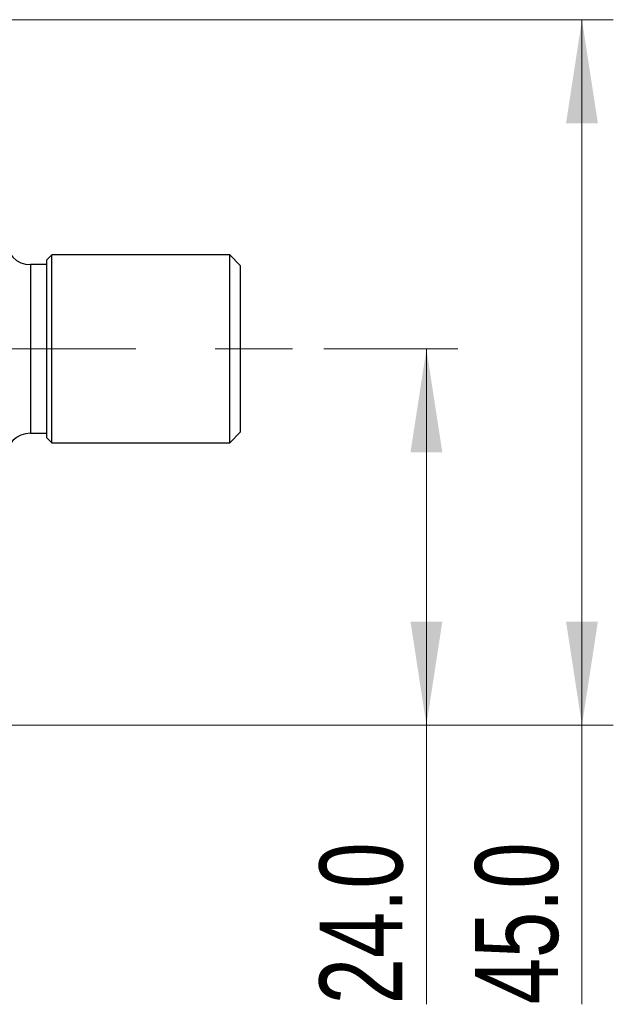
# Model space of a CAD drawing. Header units: millimetres. Extents: x 15 to 415, y 5 to 292.
# Tile 6 of 15: x 210 to 229, y 123 to 155. Entities that reach past the tile are written whole.
import ezdxf

# ---------------------------------------------------------------- set-up
doc = ezdxf.new("R2010")
doc.units = ezdxf.units.MM
doc.linetypes.add('CENTERX2', pattern=[20.32, 12.7, -2.54, 2.54, -2.54])
doc.styles.add('SLDTEXTSTYLE0', font='TXT', dxfattribs={"width": 0.75})
doc.dimstyles.new('SLDDIMSTYLE2', dxfattribs={"dimtxt": 2.645833, "dimasz": 3.302, "dimexe": 0, "dimexo": 0.0625, "dimgap": 0.661458, "dimtad": 1, "dimdec": 1, "dimlfac": 2, "dimrnd": 1e-09, "dimzin": 4, "dimdsep": 46, "dimtxsty": 'SLDTEXTSTYLE0', "dimsah": 1, "dimcen": 0.09, "dimadec": 0, "dimazin": 1, "dimtfac": 1, "dimtdec": 1, "dimtofl": 0, "dimtmove": 0, "dimatfit": 3, "dimfxl": 1, "dimfrac": 2, "dimtolj": 1, "dimtzin": 12, "dimarcsym": 0})

# ---------------------------------------------------------------- blocks, each defined once
blk = doc.blocks.new('_D_6')
at = {"color": 7, "linetype": 'Continuous', "lineweight": 0}
for p, q in [((183.117, 154.653), (228.957, 154.653)), ((227.957, 154.653), (227.957, 132.153)), ((183.117, 132.153), (228.957, 132.153)), ((227.957, 132.153), (227.957, 123.249))]:
    blk.add_line(p, q, dxfattribs=at)
at = {"color": 7, "linetype": 'Continuous', "lineweight": 18}
for points in [[(227.957, 154.653), (227.449, 151.351), (228.465, 151.351)], [(227.957, 132.153), (228.465, 135.455), (227.449, 135.455)]]:
    blk.add_solid(points, dxfattribs=at)
at = {"color": 7, "linetype": 'Continuous', "lineweight": 18, "insert": (224.547, 123.249), "char_height": 2.6458, "attachment_point": 1, "rotation": 90, "style": 'SLDTEXTSTYLE0'}
blk.add_mtext('45.0', dxfattribs=at)
blk = doc.blocks.new('_D_7')
at = {"color": 7, "linetype": 'Continuous', "lineweight": 0}
for p, q in [((219.717, 144.153), (223.994, 144.153)), ((222.994, 132.153), (222.994, 144.153)), ((183.117, 132.153), (223.994, 132.153)), ((222.994, 132.153), (222.994, 123.249))]:
    blk.add_line(p, q, dxfattribs=at)
at = {"color": 7, "linetype": 'Continuous', "lineweight": 18}
for points in [[(222.994, 144.153), (222.486, 140.851), (223.502, 140.851)], [(222.994, 132.153), (223.502, 135.455), (222.486, 135.455)]]:
    blk.add_solid(points, dxfattribs=at)
at = {"color": 7, "linetype": 'Continuous', "lineweight": 18, "insert": (219.583, 123.249), "char_height": 2.6458, "attachment_point": 1, "rotation": 90, "style": 'SLDTEXTSTYLE0'}
blk.add_mtext('24.0', dxfattribs=at)

msp = doc.modelspace()

# ---------------------------------------------------------------- linework, layer by layer
at = {"color": 7, "linetype": 'Continuous', "lineweight": 25}
for p, q in [((211.042, 147.153), (210.867, 146.978)), ((210.867, 146.978), (210.867, 141.328)), ((216.717, 147.153), (211.042, 147.153)), ((211.042, 141.153), (211.042, 147.153)), ((217.067, 146.803), (216.717, 147.153)), ((216.717, 141.153), (216.717, 147.153)), ((210.867, 146.84), (210.367, 146.84)), ((210.367, 146.84), (210.367, 144.188)), ((217.067, 141.503), (217.067, 146.803)), ((210.367, 144.188), (210.367, 141.465)), ((210.367, 141.465), (210.867, 141.465)), ((210.867, 141.328), (211.042, 141.153)), ((216.717, 141.153), (217.067, 141.503)), ((211.042, 141.153), (216.717, 141.153))]:
    msp.add_line(p, q, dxfattribs=at)
at = {"color": 7, "linetype": 'CENTERX2', "lineweight": 18}
msp.add_line((201.019, 144.153), (218.717, 144.153), dxfattribs=at)
at = {"color": 7, "linetype": 'Continuous', "lineweight": 25}
for centre, start, end in [((210.367, 147.64), 180, 270), ((210.367, 140.665), 90, 180)]:
    msp.add_arc(centre, 0.8, start, end, dxfattribs=at)

# ---------------------------------------------------------------- dimensions: what is measured, and where the dimension line sits
at = {"color": 7, "linetype": 'Continuous', "lineweight": 18}
for base, p1, p2, picture, middle in [((227.957, 132.153), (182.117, 154.653), (182.117, 132.153), '_D_6', (227.957, 126.669)), ((222.994, 144.153), (182.117, 132.153), (218.717, 144.153), '_D_7', (222.994, 126.669))]:
    dim = msp.add_linear_dim(base=base, p1=p1, p2=p2, angle=90, dimstyle='SLDDIMSTYLE2', dxfattribs=at)
    dim.commit()
    dim.dimension.update_dxf_attribs({"geometry": picture, "text_midpoint": middle, "dimtype": 160})

doc.saveas('drawing.dxf')
